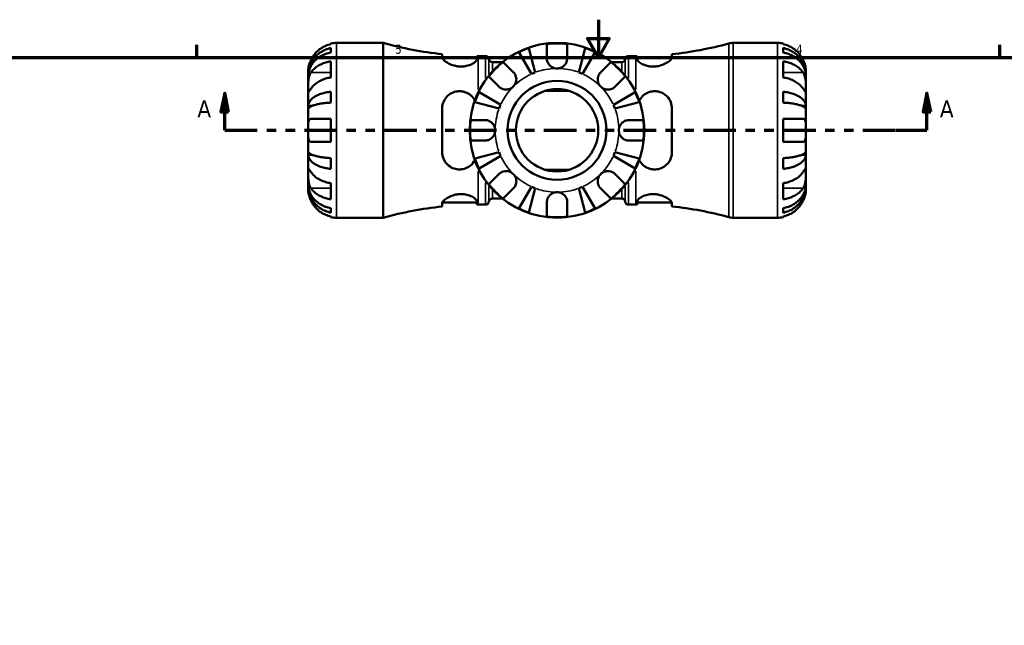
# Model space of a CAD drawing. Header units: inches. Extents: x 0.1 to 36.2, y -4.8 to 24.8.
# Tile 7 of 12: x 10.9 to 21.3, y 15 to 21.4. Entities that reach past the tile are written whole.
import ezdxf

# ---------------------------------------------------------------- set-up
doc = ezdxf.new("R2010")
doc.units = ezdxf.units.IN
doc.header["$MEASUREMENT"] = 0
doc.linetypes.add('DOUBLE_DASH_CHAIN', pattern=[1.2403, 0.6614, -0.0827, 0.1654, -0.0827, 0.1654, -0.0827])
for name, color, linetype, lineweight in [('Border (ANSI)', 7, 'Continuous', 70), ('Section Line (ANSI)', 7, 'DOUBLE_DASH_CHAIN', 70), ('Visible (ANSI)', 7, 'Continuous', 50), ('Visible Narrow (ANSI)', 7, 'Continuous', 35)]:
    doc.layers.add(name, color=color, linetype=linetype, lineweight=lineweight)
doc.styles.add('Label Text (ANSI)', font='tahoma.ttf')
doc.styles.add('Note Text (ANSI)', font='tahoma.ttf')

# ---------------------------------------------------------------- blocks, each defined once
blk = doc.blocks.new('Borders Default Border')
at = {"layer": 'Border (ANSI)'}
for p, q in [((12.75, 21), (12.75, 21.134)), ((21.25, 21), (21.25, 21.134))]:
    blk.add_line(p, q, dxfattribs=at)
at = {"layer": 'Border (ANSI)', "flags": 128}
for points in [[(17, 21.4), (17, 21), (16.885, 21.2), (17.115, 21.2), (17, 21)], [(0.5, 1), (0.5, 21), (33.5, 21), (33.5, 1), (0.5, 1)]]:
    blk.add_lwpolyline(points, dxfattribs=at)
at = {"layer": 'Border (ANSI)', "color": 5, "true_color": 0x0000ff, "char_height": 0.0945, "attachment_point": 7, "style": 'Note Text (ANSI)'}
for s, insert in [('5', (14.847, 21.038)), ('4', (19.092, 21.04))]:
    blk.add_mtext(s, dxfattribs=dict(at, insert=insert))
blk = doc.blocks.new('2dTransSection0')
at = {"layer": 'Section Line (ANSI)', "linetype": 'Continuous'}
for p, q in [((13.044, 20.624), (13.004, 20.427)), ((13.044, 20.427), (13.044, 20.624)), ((13.083, 20.427), (13.044, 20.624)), ((20.478, 20.624), (20.439, 20.427)), ((20.478, 20.427), (20.478, 20.624)), ((20.518, 20.427), (20.478, 20.624)), ((13.004, 20.427), (13.083, 20.427)), ((13.044, 20.23), (13.044, 20.427)), ((20.439, 20.427), (20.518, 20.427)), ((20.478, 20.23), (20.478, 20.427)), ((13.044, 20.23), (13.371, 20.23)), ((20.151, 20.23), (20.478, 20.23))]:
    blk.add_line(p, q, dxfattribs=at)
at = {"layer": 'Section Line (ANSI)', "linetype": 'DOUBLE_DASH_CHAIN', "ltscale": 0.520947}
blk.add_line((13.044, 20.23), (20.478, 20.23), dxfattribs=at)
at = {"layer": 'Section Line (ANSI)', "linetype": 'Continuous', "flags": 128}
for points in [[(13.083, 20.427), (13.044, 20.624), (13.004, 20.427), (13.083, 20.427)], [(20.518, 20.427), (20.478, 20.624), (20.439, 20.427), (20.518, 20.427)]]:
    blk.add_lwpolyline(points, dxfattribs=at)
at = {"layer": 'Section Line (ANSI)'}
for points in [[(13.083, 20.427), (13.044, 20.624), (13.004, 20.427), (13.083, 20.427)], [(20.518, 20.427), (20.478, 20.624), (20.439, 20.427), (20.518, 20.427)]]:
    blk.add_solid(points, dxfattribs=at)
at = {"layer": 'Section Line (ANSI)', "char_height": 0.18, "attachment_point": 7, "style": 'Label Text (ANSI)'}
for insert in [(12.754, 20.368), (20.615, 20.368)]:
    blk.add_mtext('A', dxfattribs=dict(at, insert=insert))

msp = doc.modelspace()

# ---------------------------------------------------------------- linework, layer by layer
at = {"layer": 'Visible (ANSI)'}
for p, q in [((14.168, 21.141), (14.168, 21.149)), ((14.168, 21.053), (14.168, 21.101)), ((14.228, 21.155), (14.721, 21.155)), ((14.721, 19.305), (14.721, 21.155)), ((16.264, 21.1), (16.331, 20.842)), ((16.454, 20.993), (16.454, 21.143)), ((16.67, 21.143), (16.67, 20.993)), ((16.793, 20.842), (16.86, 21.1)), ((18.428, 21.155), (18.896, 21.155)), ((18.956, 21.149), (18.956, 21.141)), ((18.956, 21.101), (18.956, 21.053)), ((14.168, 20.789), (14.168, 20.959)), ((15.346, 21.036), (15.346, 21.002)), ((15.347, 20.995), (15.712, 20.995)), ((15.712, 20.982), (15.712, 21.016)), ((15.727, 21.016), (15.803, 21.016)), ((16.292, 20.826), (16.157, 21.056)), ((16.967, 21.056), (16.832, 20.826)), ((17.32, 21.016), (17.397, 21.016)), ((17.412, 21.016), (17.412, 20.982)), ((17.412, 20.995), (17.777, 20.995)), ((17.778, 21.002), (17.778, 21.036)), ((18.956, 20.959), (18.956, 20.789)), ((13.927, 20.814), (13.927, 20.854)), ((15.877, 20.951), (15.983, 20.951)), ((15.993, 20.952), (16.099, 20.846)), ((17.025, 20.846), (17.131, 20.952)), ((17.141, 20.951), (17.247, 20.951)), ((19.197, 20.814), (19.197, 20.854)), ((13.927, 20.814), (13.928, 20.814)), ((13.927, 20.798), (13.927, 20.814)), ((13.927, 20.671), (13.927, 20.798)), ((15.946, 20.693), (15.84, 20.799)), ((17.284, 20.799), (17.178, 20.693)), ((19.197, 20.814), (19.196, 20.814)), ((19.197, 20.798), (19.197, 20.814)), ((19.197, 20.671), (19.197, 20.798)), ((13.927, 20.488), (13.927, 20.671)), ((16.684, 20.649), (16.44, 20.649)), ((19.197, 20.488), (19.197, 20.671)), ((14.168, 20.523), (14.168, 20.638)), ((15.736, 20.635), (15.966, 20.5)), ((17.158, 20.5), (17.388, 20.635)), ((18.956, 20.638), (18.956, 20.523)), ((13.927, 20.488), (13.969, 20.488)), ((13.927, 20.449), (13.927, 20.488)), ((13.927, 20.23), (13.927, 20.449)), ((15.346, 20.46), (15.346, 19.999)), ((15.95, 20.461), (15.692, 20.528)), ((17.432, 20.528), (17.174, 20.461)), ((17.778, 19.999), (17.778, 20.46)), ((19.197, 20.488), (19.155, 20.488)), ((19.197, 20.449), (19.197, 20.488)), ((19.197, 20.23), (19.197, 20.449)), ((13.957, 20.35), (14.168, 20.35)), ((14.168, 20.109), (14.168, 20.35)), ((15.649, 20.338), (15.799, 20.338)), ((17.325, 20.338), (17.475, 20.338)), ((18.956, 20.35), (18.956, 20.109)), ((18.956, 20.35), (19.167, 20.35)), ((13.927, 20.011), (13.927, 20.23)), ((19.197, 20.011), (19.197, 20.23)), ((15.799, 20.122), (15.649, 20.122)), ((17.475, 20.122), (17.325, 20.122)), ((14.168, 20.109), (13.957, 20.109)), ((19.167, 20.109), (18.956, 20.109)), ((13.927, 19.972), (13.927, 20.011)), ((13.927, 19.789), (13.927, 19.972)), ((13.927, 19.972), (13.969, 19.972)), ((14.168, 19.822), (14.168, 19.936)), ((15.692, 19.932), (15.95, 19.999)), ((15.966, 19.96), (15.736, 19.825)), ((17.388, 19.825), (17.158, 19.96)), ((17.174, 19.999), (17.432, 19.932)), ((18.956, 19.936), (18.956, 19.822)), ((19.197, 19.972), (19.155, 19.972)), ((19.197, 19.972), (19.197, 20.011)), ((19.197, 19.789), (19.197, 19.972)), ((16.44, 19.811), (16.684, 19.811)), ((13.927, 19.662), (13.927, 19.789)), ((15.84, 19.661), (15.946, 19.767)), ((17.178, 19.767), (17.284, 19.661)), ((19.197, 19.662), (19.197, 19.789)), ((13.927, 19.646), (13.927, 19.662)), ((13.927, 19.646), (13.928, 19.646)), ((13.927, 19.606), (13.927, 19.646)), ((14.168, 19.501), (14.168, 19.671)), ((16.099, 19.614), (15.993, 19.508)), ((16.157, 19.404), (16.292, 19.634)), ((16.331, 19.617), (16.264, 19.36)), ((16.86, 19.36), (16.793, 19.617)), ((16.832, 19.634), (16.967, 19.404)), ((17.131, 19.508), (17.025, 19.614)), ((18.956, 19.671), (18.956, 19.501)), ((19.197, 19.646), (19.196, 19.646)), ((19.197, 19.646), (19.197, 19.662)), ((19.197, 19.606), (19.197, 19.646)), ((15.877, 19.508), (15.983, 19.508)), ((17.141, 19.508), (17.247, 19.508)), ((14.168, 19.359), (14.168, 19.407)), ((15.346, 19.458), (15.346, 19.424)), ((15.347, 19.465), (15.712, 19.465)), ((15.712, 19.444), (15.712, 19.478)), ((15.727, 19.444), (15.803, 19.444)), ((16.454, 19.317), (16.454, 19.467)), ((16.67, 19.467), (16.67, 19.317)), ((17.32, 19.444), (17.397, 19.444)), ((17.412, 19.478), (17.412, 19.444)), ((17.412, 19.465), (17.777, 19.465)), ((17.778, 19.424), (17.778, 19.458)), ((18.956, 19.407), (18.956, 19.359)), ((14.168, 19.311), (14.168, 19.319)), ((14.228, 19.305), (14.721, 19.305)), ((18.428, 19.305), (18.896, 19.305)), ((18.956, 19.319), (18.956, 19.311))]:
    msp.add_line(p, q, dxfattribs=at)
for radius in [0.925, 0.524, 0.436]:
    msp.add_circle((16.562, 20.23), radius, dxfattribs=at)
for centre, radius, start, end in [((14.228, 20.854), 0.301, 90, 101.537), ((15.727, 24.735), 3.719, 254.299, 264.1126), ((16.562, 20.23), 0.92, 108.8849, 116.1151), ((16.562, 20.23), 0.92, 83.2431, 96.7569), ((16.562, 20.23), 0.92, 63.8849, 71.1151), ((17.397, 24.735), 3.719, 275.8874, 285.3222), ((18.428, 20.97), 0.185, 90, 105.3222), ((18.896, 20.854), 0.301, 78.463, 90), ((15.727, 24.735), 3.719, 269.7706, 270), ((15.803, 20.979), 0.037, 7.1808, 90), ((15.877, 20.988), 0.037, 187.1808, 270), ((17.247, 20.988), 0.037, 270, 352.8192), ((17.32, 20.979), 0.037, 90, 172.8192), ((17.397, 24.735), 3.719, 270, 270.2294), ((16.562, 20.23), 0.92, 128.2431, 141.7569), ((16.562, 20.23), 0.92, 38.2431, 51.7569), ((16.562, 20.23), 0.655, 110.6662, 114.3338), ((16.562, 20.23), 0.655, 65.6662, 69.3338), ((16.562, 20.23), 0.92, 153.8849, 161.1151), ((16.562, 20.23), 0.92, 18.8849, 26.1151), ((16.562, 20.23), 0.655, 155.6662, 159.3338), ((16.562, 20.23), 0.655, 20.6662, 24.3338), ((16.562, 20.23), 0.92, 173.2431, 186.7569), ((16.562, 20.23), 0.92, 353.2431, 6.7569), ((16.562, 20.23), 0.92, 198.8849, 206.1151), ((16.562, 20.23), 0.655, 200.6662, 204.3338), ((16.562, 20.23), 0.655, 335.6662, 339.3338), ((16.562, 20.23), 0.92, 333.8849, 341.1151), ((16.562, 20.23), 0.92, 218.2431, 231.7569), ((16.562, 20.23), 0.655, 245.6662, 249.3338), ((16.562, 20.23), 0.655, 290.6662, 294.3338), ((16.562, 20.23), 0.92, 308.2431, 321.7569), ((15.877, 19.471), 0.037, 90, 172.8192), ((17.247, 19.471), 0.037, 7.1808, 90), ((15.727, 15.725), 3.719, 95.8874, 105.701), ((15.727, 15.725), 3.719, 90, 90.2294), ((15.803, 19.481), 0.037, 270, 352.8192), ((16.562, 20.23), 0.92, 243.8849, 251.1151), ((16.562, 20.23), 0.92, 288.8849, 296.1151), ((17.32, 19.481), 0.037, 187.1808, 270), ((17.397, 15.725), 3.719, 89.7706, 90), ((17.397, 15.725), 3.719, 74.6778, 84.1126), ((14.228, 19.606), 0.301, 258.463, 270), ((16.562, 20.23), 0.92, 263.2431, 276.7569), ((18.428, 19.49), 0.185, 254.6778, 270), ((18.896, 19.606), 0.301, 270, 281.537)]:
    msp.add_arc(centre, radius, start, end, dxfattribs=at)
for points, knots in [([(13.927, 20.814), (13.927, 20.832), (13.929, 20.852), (13.937, 20.891), (13.943, 20.91), (13.957, 20.943), (13.967, 20.96), (13.989, 20.993), (14.002, 21.008), (14.028, 21.034), (14.044, 21.047), (14.078, 21.068), (14.096, 21.078), (14.13, 21.091), (14.148, 21.097), (14.168, 21.101)], [3.4105526, 3.4105526, 3.4105526, 3.4105526, 3.5529946, 3.5529946, 3.6954366, 3.6954366, 3.837344, 3.837344, 3.9792514, 3.9792514, 4.1208328, 4.1208328, 4.2624142, 4.2624142, 4.4001446, 4.4001446, 4.4001446, 4.4001446]), ([(14.168, 21.141), (14.149, 21.137), (14.13, 21.131), (14.096, 21.117), (14.078, 21.107), (14.044, 21.085), (14.029, 21.072), (14.002, 21.045), (13.989, 21.029), (13.97, 21), (13.963, 20.987), (13.957, 20.974)], [0.1450696, 0.1450696, 0.1450696, 0.1450696, 0.2820822, 0.2820822, 0.4237407, 0.4237407, 0.5653993, 0.5653993, 0.7081533, 0.7081533, 0.8117628, 0.8117628, 0.8117628, 0.8117628]), ([(19.167, 20.974), (19.161, 20.987), (19.154, 21), (19.135, 21.029), (19.121, 21.045), (19.095, 21.072), (19.08, 21.085), (19.046, 21.107), (19.028, 21.117), (18.994, 21.131), (18.975, 21.137), (18.956, 21.141)], [3.7718763, 3.7718763, 3.7718763, 3.7718763, 3.8754858, 3.8754858, 4.0182398, 4.0182398, 4.1598984, 4.1598984, 4.3015569, 4.3015569, 4.4385695, 4.4385695, 4.4385695, 4.4385695]), ([(18.956, 21.101), (18.975, 21.097), (18.994, 21.091), (19.028, 21.078), (19.046, 21.068), (19.08, 21.047), (19.095, 21.034), (19.122, 21.008), (19.135, 20.993), (19.157, 20.96), (19.167, 20.943), (19.181, 20.91), (19.187, 20.891), (19.195, 20.852), (19.197, 20.832), (19.197, 20.814)], [0.1450627, 0.1450627, 0.1450627, 0.1450627, 0.2827931, 0.2827931, 0.4243745, 0.4243745, 0.5659559, 0.5659559, 0.7078633, 0.7078633, 0.8497707, 0.8497707, 0.9922127, 0.9922127, 1.1346547, 1.1346547, 1.1346547, 1.1346547]), ([(14.168, 21.053), (14.148, 21.05), (14.13, 21.045), (14.096, 21.032), (14.078, 21.024), (14.044, 21.005), (14.028, 20.994), (14.002, 20.971), (13.989, 20.957), (13.967, 20.928), (13.957, 20.913), (13.943, 20.883), (13.937, 20.866), (13.929, 20.832), (13.927, 20.814), (13.927, 20.798)], [0.1450627, 0.1450627, 0.1450627, 0.1450627, 0.2827931, 0.2827931, 0.4243745, 0.4243745, 0.5659559, 0.5659559, 0.7078633, 0.7078633, 0.8497707, 0.8497707, 0.9922127, 0.9922127, 1.1346547, 1.1346547, 1.1346547, 1.1346547]), ([(13.957, 20.974), (13.954, 20.969), (13.952, 20.964), (13.947, 20.952), (13.944, 20.945), (13.939, 20.93), (13.937, 20.923), (13.932, 20.905), (13.931, 20.896), (13.928, 20.877), (13.927, 20.869), (13.927, 20.857), (13.927, 20.854), (13.927, 20.854)], [-0.4934501, -0.4934501, -0.4934501, -0.4934501, -0.4521019, -0.4521019, -0.3912912, -0.3912912, -0.3271404, -0.3271404, -0.2360274, -0.2360274, -0.1212991, -0.1212991, 0, 0, 0, 0]), ([(13.957, 20.841), (13.963, 20.85), (13.97, 20.86), (13.989, 20.88), (14.002, 20.892), (14.029, 20.91), (14.044, 20.92), (14.078, 20.936), (14.096, 20.942), (14.13, 20.952), (14.149, 20.956), (14.168, 20.959)], [3.7718763, 3.7718763, 3.7718763, 3.7718763, 3.8754858, 3.8754858, 4.0182398, 4.0182398, 4.1598984, 4.1598984, 4.3015569, 4.3015569, 4.4385695, 4.4385695, 4.4385695, 4.4385695]), ([(15.712, 20.982), (15.712, 20.98), (15.712, 20.977), (15.708, 20.968), (15.702, 20.959), (15.681, 20.941), (15.664, 20.931), (15.628, 20.917), (15.61, 20.911), (15.573, 20.905), (15.556, 20.904), (15.521, 20.905), (15.504, 20.907), (15.466, 20.915), (15.446, 20.922), (15.407, 20.94), (15.388, 20.951), (15.362, 20.973), (15.352, 20.983), (15.347, 20.996), (15.346, 20.999), (15.346, 21.002)], [-1.636739, -1.636739, -1.636739, -1.636739, -1.581285, -1.581285, -1.403823, -1.403823, -1.196099, -1.196099, -1.029644, -1.029644, -0.896961, -0.896961, -0.763085, -0.763085, -0.59209, -0.59209, -0.378442, -0.378442, -0.178804, -0.178804, -0.094753, -0.094753, -0.094753, -0.094753]), ([(16.562, 20.884), (16.553, 20.884), (16.545, 20.885), (16.527, 20.89), (16.519, 20.893), (16.499, 20.904), (16.488, 20.913), (16.472, 20.931), (16.467, 20.94), (16.459, 20.958), (16.456, 20.967), (16.454, 20.982), (16.454, 20.987), (16.454, 20.993)], [0, 0, 0, 0, 0.06597, 0.06597, 0.1359358, 0.1359358, 0.2409878, 0.2409878, 0.3202403, 0.3202403, 0.3982759, 0.3982759, 0.4425376, 0.4425376, 0.4425376, 0.4425376]), ([(16.67, 20.993), (16.67, 20.985), (16.669, 20.977), (16.665, 20.959), (16.662, 20.95), (16.652, 20.932), (16.646, 20.923), (16.628, 20.906), (16.617, 20.898), (16.59, 20.887), (16.576, 20.884), (16.562, 20.884)], [-0.4427567, -0.4427567, -0.4427567, -0.4427567, -0.3756506, -0.3756506, -0.2995234, -0.2995234, -0.2159093, -0.2159093, -0.1090873, -0.1090873, 0, 0, 0, 0]), ([(17.778, 21.002), (17.778, 20.999), (17.778, 20.996), (17.773, 20.985), (17.765, 20.976), (17.743, 20.956), (17.727, 20.945), (17.69, 20.927), (17.67, 20.919), (17.631, 20.909), (17.613, 20.906), (17.578, 20.904), (17.562, 20.904), (17.526, 20.909), (17.508, 20.913), (17.471, 20.926), (17.454, 20.935), (17.428, 20.953), (17.418, 20.963), (17.413, 20.975), (17.412, 20.979), (17.412, 20.982)], [-1.647083, -1.647083, -1.647083, -1.647083, -1.57399, -1.57399, -1.390439, -1.390439, -1.190465, -1.190465, -1.007859, -1.007859, -0.870138, -0.870138, -0.740397, -0.740397, -0.584174, -0.584174, -0.389083, -0.389083, -0.185443, -0.185443, -0.104162, -0.104162, -0.104162, -0.104162]), ([(19.197, 20.798), (19.197, 20.814), (19.195, 20.832), (19.187, 20.866), (19.181, 20.883), (19.167, 20.913), (19.157, 20.928), (19.135, 20.957), (19.122, 20.971), (19.095, 20.994), (19.08, 21.005), (19.046, 21.024), (19.028, 21.032), (18.994, 21.045), (18.975, 21.05), (18.956, 21.053)], [3.4105526, 3.4105526, 3.4105526, 3.4105526, 3.5529946, 3.5529946, 3.6954366, 3.6954366, 3.837344, 3.837344, 3.9792514, 3.9792514, 4.1208328, 4.1208328, 4.2624142, 4.2624142, 4.4001446, 4.4001446, 4.4001446, 4.4001446]), ([(18.956, 20.959), (18.975, 20.956), (18.994, 20.952), (19.028, 20.942), (19.046, 20.936), (19.08, 20.92), (19.095, 20.91), (19.121, 20.892), (19.135, 20.88), (19.154, 20.86), (19.161, 20.85), (19.167, 20.841)], [0.1450696, 0.1450696, 0.1450696, 0.1450696, 0.2820822, 0.2820822, 0.4237407, 0.4237407, 0.5653993, 0.5653993, 0.7081533, 0.7081533, 0.8117628, 0.8117628, 0.8117628, 0.8117628]), ([(19.197, 20.854), (19.197, 20.854), (19.197, 20.855), (19.197, 20.859), (19.197, 20.862), (19.196, 20.873), (19.195, 20.882), (19.192, 20.902), (19.19, 20.911), (19.186, 20.928), (19.183, 20.935), (19.178, 20.95), (19.175, 20.957), (19.17, 20.968), (19.169, 20.971), (19.167, 20.974)], [-2.1133292, -2.1133292, -2.1133292, -2.1133292, -2.0466916, -2.0466916, -1.9751602, -1.9751602, -1.8558215, -1.8558215, -1.7716513, -1.7716513, -1.7101269, -1.7101269, -1.6476957, -1.6476957, -1.6212134, -1.6212134, -1.6212134, -1.6212134]), ([(13.927, 20.671), (13.927, 20.677), (13.927, 20.684), (13.927, 20.699), (13.927, 20.707), (13.928, 20.728), (13.928, 20.74), (13.931, 20.765), (13.932, 20.778), (13.937, 20.797), (13.939, 20.805), (13.944, 20.819), (13.947, 20.826), (13.952, 20.835), (13.954, 20.838), (13.957, 20.841)], [0, 0, 0, 0, 0.0649002, 0.0649002, 0.1342346, 0.1342346, 0.2334593, 0.2334593, 0.3268314, 0.3268314, 0.3920812, 0.3920812, 0.4555741, 0.4555741, 0.4925727, 0.4925727, 0.4925727, 0.4925727]), ([(14.168, 20.789), (14.149, 20.786), (14.13, 20.782), (14.096, 20.772), (14.078, 20.765), (14.044, 20.749), (14.029, 20.74), (14.002, 20.721), (13.989, 20.71), (13.97, 20.689), (13.963, 20.68), (13.957, 20.671)], [0.1450696, 0.1450696, 0.1450696, 0.1450696, 0.2820822, 0.2820822, 0.4237407, 0.4237407, 0.5653993, 0.5653993, 0.7081533, 0.7081533, 0.8117628, 0.8117628, 0.8117628, 0.8117628]), ([(16.099, 20.846), (16.102, 20.843), (16.104, 20.841), (16.111, 20.833), (16.114, 20.827), (16.121, 20.814), (16.124, 20.807), (16.129, 20.789), (16.131, 20.779), (16.131, 20.754), (16.128, 20.741), (16.117, 20.715), (16.109, 20.703), (16.099, 20.693)], [-0.4426933, -0.4426933, -0.4426933, -0.4426933, -0.4134358, -0.4134358, -0.356428, -0.356428, -0.2966362, -0.2966362, -0.2128548, -0.2128548, -0.1090118, -0.1090118, 0, 0, 0, 0]), ([(17.025, 20.693), (17.019, 20.698), (17.014, 20.705), (17.005, 20.718), (17.002, 20.726), (16.995, 20.745), (16.993, 20.757), (16.993, 20.78), (16.995, 20.791), (17, 20.808), (17.003, 20.815), (17.01, 20.828), (17.014, 20.834), (17.02, 20.841), (17.023, 20.844), (17.025, 20.846)], [0, 0, 0, 0, 0.0605809, 0.0605809, 0.1253161, 0.1253161, 0.2148329, 0.2148329, 0.2996129, 0.2996129, 0.3587788, 0.3587788, 0.416121, 0.416121, 0.4421601, 0.4421601, 0.4421601, 0.4421601]), ([(19.167, 20.671), (19.161, 20.68), (19.154, 20.689), (19.135, 20.71), (19.121, 20.721), (19.095, 20.74), (19.08, 20.749), (19.046, 20.765), (19.028, 20.772), (18.994, 20.782), (18.975, 20.786), (18.956, 20.789)], [3.7718763, 3.7718763, 3.7718763, 3.7718763, 3.8754858, 3.8754858, 4.0182398, 4.0182398, 4.1598984, 4.1598984, 4.3015569, 4.3015569, 4.4385695, 4.4385695, 4.4385695, 4.4385695]), ([(19.167, 20.841), (19.17, 20.838), (19.172, 20.835), (19.177, 20.825), (19.18, 20.819), (19.185, 20.804), (19.187, 20.797), (19.191, 20.778), (19.193, 20.766), (19.196, 20.739), (19.196, 20.724), (19.197, 20.696), (19.197, 20.682), (19.197, 20.671)], [-0.4928721, -0.4928721, -0.4928721, -0.4928721, -0.4551367, -0.4551367, -0.3918022, -0.3918022, -0.3264501, -0.3264501, -0.2361808, -0.2361808, -0.121278, -0.121278, 0, 0, 0, 0]), ([(13.957, 20.671), (13.954, 20.668), (13.952, 20.665), (13.947, 20.657), (13.944, 20.653), (13.939, 20.646), (13.937, 20.643), (13.932, 20.637), (13.931, 20.636), (13.928, 20.636), (13.927, 20.639), (13.927, 20.651), (13.927, 20.66), (13.927, 20.671)], [-0.4928721, -0.4928721, -0.4928721, -0.4928721, -0.4551367, -0.4551367, -0.3918022, -0.3918022, -0.3264501, -0.3264501, -0.2361808, -0.2361808, -0.121278, -0.121278, 0, 0, 0, 0]), ([(15.346, 20.46), (15.346, 20.469), (15.346, 20.478), (15.351, 20.51), (15.359, 20.532), (15.382, 20.572), (15.398, 20.591), (15.435, 20.619), (15.455, 20.63), (15.494, 20.641), (15.512, 20.644), (15.547, 20.643), (15.563, 20.641), (15.599, 20.631), (15.618, 20.622), (15.654, 20.597), (15.671, 20.579), (15.687, 20.554), (15.689, 20.549), (15.692, 20.544)], [-1.650504, -1.650504, -1.650504, -1.650504, -1.578252, -1.578252, -1.390969, -1.390969, -1.191276, -1.191276, -1.009245, -1.009245, -0.871368, -0.871368, -0.740909, -0.740909, -0.583385, -0.583385, -0.388393, -0.388393, -0.342283, -0.342283, -0.342283, -0.342283]), ([(16.099, 20.693), (16.094, 20.687), (16.087, 20.682), (16.073, 20.673), (16.066, 20.67), (16.047, 20.663), (16.035, 20.661), (16.012, 20.661), (16.001, 20.663), (15.984, 20.668), (15.977, 20.671), (15.964, 20.678), (15.958, 20.682), (15.951, 20.688), (15.948, 20.691), (15.946, 20.693)], [0, 0, 0, 0, 0.0605809, 0.0605809, 0.1253161, 0.1253161, 0.2148329, 0.2148329, 0.2996129, 0.2996129, 0.3587788, 0.3587788, 0.416121, 0.416121, 0.4421601, 0.4421601, 0.4421601, 0.4421601]), ([(17.178, 20.693), (17.175, 20.69), (17.173, 20.688), (17.165, 20.681), (17.159, 20.677), (17.146, 20.67), (17.139, 20.668), (17.121, 20.662), (17.111, 20.661), (17.086, 20.661), (17.073, 20.664), (17.047, 20.675), (17.035, 20.683), (17.025, 20.693)], [-0.4426933, -0.4426933, -0.4426933, -0.4426933, -0.4134358, -0.4134358, -0.356428, -0.356428, -0.2966362, -0.2966362, -0.2128548, -0.2128548, -0.1090118, -0.1090118, 0, 0, 0, 0]), ([(17.432, 20.544), (17.433, 20.546), (17.434, 20.548), (17.446, 20.57), (17.461, 20.588), (17.495, 20.615), (17.514, 20.626), (17.55, 20.639), (17.567, 20.642), (17.602, 20.644), (17.619, 20.643), (17.657, 20.634), (17.677, 20.626), (17.716, 20.6), (17.735, 20.582), (17.762, 20.54), (17.771, 20.517), (17.777, 20.482), (17.778, 20.471), (17.778, 20.46)], [-1.398813, -1.398813, -1.398813, -1.398813, -1.37957, -1.37957, -1.194247, -1.194247, -1.02752, -1.02752, -0.895173, -0.895173, -0.762136, -0.762136, -0.592512, -0.592512, -0.379303, -0.379303, -0.179073, -0.179073, -0.091234, -0.091234, -0.091234, -0.091234]), ([(19.197, 20.671), (19.197, 20.665), (19.197, 20.66), (19.197, 20.65), (19.197, 20.646), (19.196, 20.639), (19.196, 20.636), (19.193, 20.636), (19.191, 20.637), (19.187, 20.643), (19.185, 20.646), (19.179, 20.653), (19.177, 20.657), (19.171, 20.665), (19.169, 20.668), (19.167, 20.671)], [0, 0, 0, 0, 0.0649002, 0.0649002, 0.1342346, 0.1342346, 0.2334593, 0.2334593, 0.3268314, 0.3268314, 0.3920812, 0.3920812, 0.4555741, 0.4555741, 0.4925727, 0.4925727, 0.4925727, 0.4925727]), ([(13.927, 20.488), (13.927, 20.497), (13.929, 20.508), (13.937, 20.528), (13.943, 20.538), (13.957, 20.555), (13.967, 20.565), (13.989, 20.582), (14.002, 20.59), (14.028, 20.603), (14.044, 20.61), (14.078, 20.621), (14.096, 20.626), (14.13, 20.633), (14.148, 20.636), (14.168, 20.638)], [3.4105526, 3.4105526, 3.4105526, 3.4105526, 3.5529946, 3.5529946, 3.6954366, 3.6954366, 3.837344, 3.837344, 3.9792514, 3.9792514, 4.1208328, 4.1208328, 4.2624142, 4.2624142, 4.4001446, 4.4001446, 4.4001446, 4.4001446]), ([(18.956, 20.638), (18.975, 20.636), (18.994, 20.633), (19.028, 20.626), (19.046, 20.621), (19.08, 20.61), (19.095, 20.603), (19.122, 20.59), (19.135, 20.582), (19.157, 20.565), (19.167, 20.555), (19.181, 20.538), (19.187, 20.528), (19.195, 20.508), (19.197, 20.497), (19.197, 20.488)], [0.1450627, 0.1450627, 0.1450627, 0.1450627, 0.2827931, 0.2827931, 0.4243745, 0.4243745, 0.5659559, 0.5659559, 0.7078633, 0.7078633, 0.8497707, 0.8497707, 0.9922127, 0.9922127, 1.1346547, 1.1346547, 1.1346547, 1.1346547]), ([(14.168, 20.523), (14.148, 20.522), (14.13, 20.521), (14.096, 20.517), (14.078, 20.515), (14.044, 20.509), (14.028, 20.506), (14.002, 20.499), (13.989, 20.496), (13.967, 20.487), (13.957, 20.483), (13.943, 20.474), (13.937, 20.469), (13.929, 20.459), (13.927, 20.454), (13.927, 20.449)], [0.1450627, 0.1450627, 0.1450627, 0.1450627, 0.2827931, 0.2827931, 0.4243745, 0.4243745, 0.5659559, 0.5659559, 0.7078633, 0.7078633, 0.8497707, 0.8497707, 0.9922127, 0.9922127, 1.1346547, 1.1346547, 1.1346547, 1.1346547]), ([(19.197, 20.449), (19.197, 20.454), (19.195, 20.459), (19.187, 20.469), (19.181, 20.474), (19.167, 20.483), (19.157, 20.487), (19.135, 20.496), (19.122, 20.499), (19.095, 20.506), (19.08, 20.509), (19.046, 20.515), (19.028, 20.517), (18.994, 20.521), (18.975, 20.522), (18.956, 20.523)], [3.4105526, 3.4105526, 3.4105526, 3.4105526, 3.5529946, 3.5529946, 3.6954366, 3.6954366, 3.837344, 3.837344, 3.9792514, 3.9792514, 4.1208328, 4.1208328, 4.2624142, 4.2624142, 4.4001446, 4.4001446, 4.4001446, 4.4001446]), ([(13.927, 20.23), (13.927, 20.24), (13.927, 20.249), (13.927, 20.269), (13.927, 20.279), (13.928, 20.302), (13.929, 20.314), (13.933, 20.33), (13.935, 20.335), (13.939, 20.342), (13.941, 20.344), (13.945, 20.348), (13.948, 20.349), (13.952, 20.35), (13.954, 20.35), (13.957, 20.35)], [0, 0, 0, 0, 0.0739706, 0.0739706, 0.1553558, 0.1553558, 0.272926, 0.272926, 0.3523339, 0.3523339, 0.4033426, 0.4033426, 0.4503677, 0.4503677, 0.4901207, 0.4901207, 0.4901207, 0.4901207]), ([(15.799, 20.338), (15.803, 20.338), (15.807, 20.338), (15.818, 20.337), (15.824, 20.335), (15.838, 20.331), (15.844, 20.328), (15.86, 20.32), (15.869, 20.313), (15.886, 20.295), (15.894, 20.284), (15.905, 20.258), (15.907, 20.244), (15.907, 20.23)], [-0.4398235, -0.4398235, -0.4398235, -0.4398235, -0.4063078, -0.4063078, -0.353671, -0.353671, -0.2963084, -0.2963084, -0.2119376, -0.2119376, -0.1088504, -0.1088504, 0, 0, 0, 0]), ([(17.216, 20.23), (17.216, 20.239), (17.218, 20.247), (17.222, 20.265), (17.226, 20.274), (17.237, 20.295), (17.246, 20.306), (17.264, 20.32), (17.272, 20.325), (17.287, 20.332), (17.294, 20.334), (17.307, 20.337), (17.314, 20.338), (17.322, 20.338), (17.323, 20.338), (17.325, 20.338)], [-1.9083114, -1.9083114, -1.9083114, -1.9083114, -1.8410665, -1.8410665, -1.767715, -1.767715, -1.6603296, -1.6603296, -1.5872685, -1.5872685, -1.5326102, -1.5326102, -1.476028, -1.476028, -1.4636078, -1.4636078, -1.4636078, -1.4636078]), ([(19.167, 20.35), (19.168, 20.35), (19.168, 20.35), (19.171, 20.35), (19.174, 20.35), (19.179, 20.348), (19.181, 20.346), (19.185, 20.342), (19.187, 20.339), (19.191, 20.33), (19.193, 20.322), (19.196, 20.302), (19.196, 20.29), (19.197, 20.262), (19.197, 20.246), (19.197, 20.23)], [-0.4957971, -0.4957971, -0.4957971, -0.4957971, -0.4929032, -0.4929032, -0.4382918, -0.4382918, -0.3907092, -0.3907092, -0.333219, -0.333219, -0.2348647, -0.2348647, -0.1213705, -0.1213705, 0, 0, 0, 0]), ([(13.957, 20.109), (13.956, 20.109), (13.956, 20.109), (13.953, 20.11), (13.95, 20.11), (13.945, 20.112), (13.943, 20.114), (13.939, 20.118), (13.937, 20.12), (13.933, 20.13), (13.931, 20.138), (13.928, 20.157), (13.927, 20.17), (13.927, 20.198), (13.927, 20.214), (13.927, 20.23)], [-0.4957971, -0.4957971, -0.4957971, -0.4957971, -0.4929032, -0.4929032, -0.4382918, -0.4382918, -0.3907092, -0.3907092, -0.333219, -0.333219, -0.2348647, -0.2348647, -0.1213705, -0.1213705, 0, 0, 0, 0]), ([(15.907, 20.23), (15.907, 20.221), (15.906, 20.212), (15.902, 20.194), (15.898, 20.185), (15.887, 20.165), (15.878, 20.154), (15.859, 20.14), (15.851, 20.135), (15.837, 20.128), (15.83, 20.126), (15.817, 20.123), (15.81, 20.122), (15.802, 20.122), (15.801, 20.122), (15.799, 20.122)], [-1.9083114, -1.9083114, -1.9083114, -1.9083114, -1.8410665, -1.8410665, -1.767715, -1.767715, -1.6603296, -1.6603296, -1.5872685, -1.5872685, -1.5326102, -1.5326102, -1.476028, -1.476028, -1.4636078, -1.4636078, -1.4636078, -1.4636078]), ([(17.325, 20.122), (17.321, 20.122), (17.317, 20.122), (17.306, 20.123), (17.3, 20.124), (17.286, 20.128), (17.28, 20.131), (17.263, 20.14), (17.255, 20.147), (17.238, 20.164), (17.23, 20.176), (17.219, 20.201), (17.216, 20.216), (17.216, 20.23)], [-0.4398235, -0.4398235, -0.4398235, -0.4398235, -0.4063078, -0.4063078, -0.353671, -0.353671, -0.2963084, -0.2963084, -0.2119376, -0.2119376, -0.1088504, -0.1088504, 0, 0, 0, 0]), ([(19.197, 20.23), (19.197, 20.22), (19.197, 20.211), (19.197, 20.191), (19.197, 20.181), (19.196, 20.158), (19.195, 20.146), (19.191, 20.13), (19.189, 20.124), (19.185, 20.118), (19.183, 20.115), (19.178, 20.112), (19.176, 20.111), (19.172, 20.11), (19.17, 20.109), (19.167, 20.109)], [0, 0, 0, 0, 0.0739706, 0.0739706, 0.1553558, 0.1553558, 0.272926, 0.272926, 0.3523339, 0.3523339, 0.4033426, 0.4033426, 0.4503677, 0.4503677, 0.4901207, 0.4901207, 0.4901207, 0.4901207]), ([(13.927, 20.011), (13.927, 20.006), (13.929, 20.001), (13.937, 19.991), (13.943, 19.986), (13.957, 19.977), (13.967, 19.973), (13.989, 19.964), (14.002, 19.96), (14.028, 19.954), (14.044, 19.95), (14.078, 19.945), (14.096, 19.942), (14.13, 19.939), (14.148, 19.937), (14.168, 19.936)], [3.4105526, 3.4105526, 3.4105526, 3.4105526, 3.5529946, 3.5529946, 3.6954366, 3.6954366, 3.837344, 3.837344, 3.9792514, 3.9792514, 4.1208328, 4.1208328, 4.2624142, 4.2624142, 4.4001446, 4.4001446, 4.4001446, 4.4001446]), ([(14.168, 19.822), (14.148, 19.824), (14.13, 19.827), (14.096, 19.834), (14.078, 19.839), (14.044, 19.85), (14.028, 19.857), (14.002, 19.87), (13.989, 19.878), (13.967, 19.895), (13.957, 19.904), (13.943, 19.922), (13.937, 19.932), (13.929, 19.952), (13.927, 19.962), (13.927, 19.972)], [0.1450627, 0.1450627, 0.1450627, 0.1450627, 0.2827931, 0.2827931, 0.4243745, 0.4243745, 0.5659559, 0.5659559, 0.7078633, 0.7078633, 0.8497707, 0.8497707, 0.9922127, 0.9922127, 1.1346547, 1.1346547, 1.1346547, 1.1346547]), ([(15.692, 19.916), (15.68, 19.893), (15.664, 19.873), (15.628, 19.844), (15.61, 19.834), (15.573, 19.821), (15.556, 19.817), (15.521, 19.816), (15.504, 19.817), (15.466, 19.826), (15.446, 19.835), (15.407, 19.86), (15.388, 19.879), (15.362, 19.921), (15.352, 19.944), (15.347, 19.979), (15.346, 19.989), (15.346, 19.999)], [-1.402267, -1.402267, -1.402267, -1.402267, -1.196099, -1.196099, -1.029644, -1.029644, -0.896961, -0.896961, -0.763085, -0.763085, -0.59209, -0.59209, -0.378442, -0.378442, -0.178804, -0.178804, -0.094753, -0.094753, -0.094753, -0.094753]), ([(17.778, 19.999), (17.778, 19.99), (17.778, 19.981), (17.773, 19.95), (17.765, 19.928), (17.743, 19.888), (17.727, 19.87), (17.69, 19.841), (17.67, 19.831), (17.631, 19.819), (17.613, 19.816), (17.578, 19.816), (17.562, 19.819), (17.526, 19.829), (17.508, 19.837), (17.471, 19.862), (17.454, 19.88), (17.438, 19.905), (17.435, 19.91), (17.432, 19.916)], [-1.647083, -1.647083, -1.647083, -1.647083, -1.57399, -1.57399, -1.390439, -1.390439, -1.190465, -1.190465, -1.007859, -1.007859, -0.870138, -0.870138, -0.740397, -0.740397, -0.584174, -0.584174, -0.389083, -0.389083, -0.33884, -0.33884, -0.33884, -0.33884]), ([(18.956, 19.936), (18.975, 19.937), (18.994, 19.939), (19.028, 19.942), (19.046, 19.945), (19.08, 19.95), (19.095, 19.954), (19.122, 19.96), (19.135, 19.964), (19.157, 19.973), (19.167, 19.977), (19.181, 19.986), (19.187, 19.991), (19.195, 20.001), (19.197, 20.006), (19.197, 20.011)], [0.1450627, 0.1450627, 0.1450627, 0.1450627, 0.2827931, 0.2827931, 0.4243745, 0.4243745, 0.5659559, 0.5659559, 0.7078633, 0.7078633, 0.8497707, 0.8497707, 0.9922127, 0.9922127, 1.1346547, 1.1346547, 1.1346547, 1.1346547]), ([(19.197, 19.972), (19.197, 19.962), (19.195, 19.952), (19.187, 19.932), (19.181, 19.922), (19.167, 19.904), (19.157, 19.895), (19.135, 19.878), (19.122, 19.87), (19.095, 19.857), (19.08, 19.85), (19.046, 19.839), (19.028, 19.834), (18.994, 19.827), (18.975, 19.824), (18.956, 19.822)], [3.4105526, 3.4105526, 3.4105526, 3.4105526, 3.5529946, 3.5529946, 3.6954366, 3.6954366, 3.837344, 3.837344, 3.9792514, 3.9792514, 4.1208328, 4.1208328, 4.2624142, 4.2624142, 4.4001446, 4.4001446, 4.4001446, 4.4001446]), ([(13.927, 19.789), (13.927, 19.795), (13.927, 19.8), (13.927, 19.81), (13.927, 19.814), (13.928, 19.821), (13.928, 19.824), (13.931, 19.824), (13.932, 19.823), (13.937, 19.817), (13.939, 19.814), (13.944, 19.807), (13.947, 19.802), (13.952, 19.795), (13.954, 19.792), (13.957, 19.789)], [0, 0, 0, 0, 0.0649002, 0.0649002, 0.1342346, 0.1342346, 0.2334593, 0.2334593, 0.3268314, 0.3268314, 0.3920812, 0.3920812, 0.4555741, 0.4555741, 0.4925727, 0.4925727, 0.4925727, 0.4925727]), ([(19.167, 19.789), (19.17, 19.792), (19.172, 19.795), (19.177, 19.802), (19.18, 19.807), (19.185, 19.814), (19.187, 19.817), (19.191, 19.823), (19.193, 19.824), (19.196, 19.824), (19.196, 19.821), (19.197, 19.809), (19.197, 19.8), (19.197, 19.789)], [-0.4928721, -0.4928721, -0.4928721, -0.4928721, -0.4551367, -0.4551367, -0.3918022, -0.3918022, -0.3264501, -0.3264501, -0.2361808, -0.2361808, -0.121278, -0.121278, 0, 0, 0, 0]), ([(13.957, 19.618), (13.954, 19.622), (13.952, 19.625), (13.947, 19.634), (13.944, 19.641), (13.939, 19.655), (13.937, 19.663), (13.932, 19.682), (13.931, 19.694), (13.928, 19.721), (13.927, 19.735), (13.927, 19.764), (13.927, 19.777), (13.927, 19.789)], [-0.4928721, -0.4928721, -0.4928721, -0.4928721, -0.4551367, -0.4551367, -0.3918022, -0.3918022, -0.3264501, -0.3264501, -0.2361808, -0.2361808, -0.121278, -0.121278, 0, 0, 0, 0]), ([(13.957, 19.789), (13.963, 19.78), (13.97, 19.77), (13.989, 19.75), (14.002, 19.738), (14.029, 19.72), (14.044, 19.71), (14.078, 19.695), (14.096, 19.688), (14.13, 19.678), (14.149, 19.674), (14.168, 19.671)], [3.7718763, 3.7718763, 3.7718763, 3.7718763, 3.8754858, 3.8754858, 4.0182398, 4.0182398, 4.1598984, 4.1598984, 4.3015569, 4.3015569, 4.4385695, 4.4385695, 4.4385695, 4.4385695]), ([(15.946, 19.767), (15.949, 19.77), (15.951, 19.772), (15.959, 19.779), (15.965, 19.782), (15.978, 19.789), (15.985, 19.792), (16.003, 19.797), (16.013, 19.799), (16.038, 19.799), (16.051, 19.796), (16.077, 19.785), (16.089, 19.777), (16.099, 19.767)], [-0.4426933, -0.4426933, -0.4426933, -0.4426933, -0.4134358, -0.4134358, -0.356428, -0.356428, -0.2966362, -0.2966362, -0.2128548, -0.2128548, -0.1090118, -0.1090118, 0, 0, 0, 0]), ([(16.099, 19.767), (16.105, 19.761), (16.11, 19.755), (16.119, 19.741), (16.122, 19.734), (16.129, 19.715), (16.131, 19.703), (16.131, 19.68), (16.129, 19.669), (16.124, 19.652), (16.121, 19.645), (16.114, 19.632), (16.11, 19.626), (16.103, 19.619), (16.101, 19.616), (16.099, 19.614)], [0, 0, 0, 0, 0.0605809, 0.0605809, 0.1253161, 0.1253161, 0.2148329, 0.2148329, 0.2996129, 0.2996129, 0.3587788, 0.3587788, 0.416121, 0.416121, 0.4421601, 0.4421601, 0.4421601, 0.4421601]), ([(17.025, 19.614), (17.022, 19.617), (17.02, 19.619), (17.013, 19.627), (17.009, 19.633), (17.002, 19.646), (17, 19.653), (16.994, 19.67), (16.993, 19.681), (16.993, 19.706), (16.996, 19.719), (17.007, 19.745), (17.015, 19.757), (17.025, 19.767)], [-0.4426933, -0.4426933, -0.4426933, -0.4426933, -0.4134358, -0.4134358, -0.356428, -0.356428, -0.2966362, -0.2966362, -0.2128548, -0.2128548, -0.1090118, -0.1090118, 0, 0, 0, 0]), ([(17.025, 19.767), (17.03, 19.773), (17.037, 19.778), (17.05, 19.786), (17.058, 19.79), (17.077, 19.797), (17.089, 19.799), (17.112, 19.799), (17.123, 19.797), (17.14, 19.792), (17.147, 19.789), (17.16, 19.782), (17.166, 19.778), (17.173, 19.771), (17.176, 19.769), (17.178, 19.767)], [0, 0, 0, 0, 0.0605809, 0.0605809, 0.1253161, 0.1253161, 0.2148329, 0.2148329, 0.2996129, 0.2996129, 0.3587788, 0.3587788, 0.416121, 0.416121, 0.4421601, 0.4421601, 0.4421601, 0.4421601]), ([(18.956, 19.671), (18.975, 19.674), (18.994, 19.678), (19.028, 19.688), (19.046, 19.695), (19.08, 19.71), (19.095, 19.72), (19.121, 19.738), (19.135, 19.75), (19.154, 19.77), (19.161, 19.78), (19.167, 19.789)], [0.1450696, 0.1450696, 0.1450696, 0.1450696, 0.2820822, 0.2820822, 0.4237407, 0.4237407, 0.5653993, 0.5653993, 0.7081533, 0.7081533, 0.8117628, 0.8117628, 0.8117628, 0.8117628]), ([(19.197, 19.789), (19.197, 19.783), (19.197, 19.776), (19.197, 19.761), (19.197, 19.753), (19.196, 19.732), (19.196, 19.719), (19.193, 19.694), (19.191, 19.682), (19.187, 19.663), (19.185, 19.655), (19.179, 19.641), (19.177, 19.634), (19.171, 19.625), (19.169, 19.621), (19.167, 19.618)], [0, 0, 0, 0, 0.0649002, 0.0649002, 0.1342346, 0.1342346, 0.2334593, 0.2334593, 0.3268314, 0.3268314, 0.3920812, 0.3920812, 0.4555741, 0.4555741, 0.4925727, 0.4925727, 0.4925727, 0.4925727]), ([(13.927, 19.662), (13.927, 19.646), (13.929, 19.628), (13.937, 19.594), (13.943, 19.577), (13.957, 19.547), (13.967, 19.531), (13.989, 19.502), (14.002, 19.489), (14.028, 19.466), (14.044, 19.455), (14.078, 19.435), (14.096, 19.427), (14.13, 19.415), (14.148, 19.41), (14.168, 19.407)], [3.4105526, 3.4105526, 3.4105526, 3.4105526, 3.5529946, 3.5529946, 3.6954366, 3.6954366, 3.837344, 3.837344, 3.9792514, 3.9792514, 4.1208328, 4.1208328, 4.2624142, 4.2624142, 4.4001446, 4.4001446, 4.4001446, 4.4001446]), ([(14.168, 19.359), (14.148, 19.363), (14.13, 19.369), (14.096, 19.382), (14.078, 19.391), (14.044, 19.413), (14.028, 19.426), (14.002, 19.451), (13.989, 19.467), (13.967, 19.499), (13.957, 19.517), (13.943, 19.55), (13.937, 19.569), (13.929, 19.608), (13.927, 19.628), (13.927, 19.646)], [0.1450627, 0.1450627, 0.1450627, 0.1450627, 0.2827931, 0.2827931, 0.4243745, 0.4243745, 0.5659559, 0.5659559, 0.7078633, 0.7078633, 0.8497707, 0.8497707, 0.9922127, 0.9922127, 1.1346547, 1.1346547, 1.1346547, 1.1346547]), ([(13.927, 19.606), (13.927, 19.606), (13.927, 19.605), (13.927, 19.601), (13.927, 19.598), (13.928, 19.587), (13.928, 19.578), (13.932, 19.558), (13.934, 19.549), (13.938, 19.532), (13.941, 19.525), (13.946, 19.51), (13.949, 19.503), (13.954, 19.492), (13.955, 19.489), (13.957, 19.486)], [-2.1133292, -2.1133292, -2.1133292, -2.1133292, -2.0466916, -2.0466916, -1.9751602, -1.9751602, -1.8558215, -1.8558215, -1.7716513, -1.7716513, -1.7101269, -1.7101269, -1.6476957, -1.6476957, -1.6212134, -1.6212134, -1.6212134, -1.6212134]), ([(14.168, 19.501), (14.149, 19.503), (14.13, 19.508), (14.096, 19.517), (14.078, 19.524), (14.044, 19.54), (14.029, 19.549), (14.002, 19.568), (13.989, 19.579), (13.97, 19.6), (13.963, 19.609), (13.957, 19.618)], [0.1450696, 0.1450696, 0.1450696, 0.1450696, 0.2820822, 0.2820822, 0.4237407, 0.4237407, 0.5653993, 0.5653993, 0.7081533, 0.7081533, 0.8117628, 0.8117628, 0.8117628, 0.8117628]), ([(18.956, 19.407), (18.975, 19.41), (18.994, 19.415), (19.028, 19.427), (19.046, 19.435), (19.08, 19.455), (19.095, 19.466), (19.122, 19.489), (19.135, 19.502), (19.157, 19.531), (19.167, 19.547), (19.181, 19.577), (19.187, 19.594), (19.195, 19.628), (19.197, 19.646), (19.197, 19.662)], [0.1450627, 0.1450627, 0.1450627, 0.1450627, 0.2827931, 0.2827931, 0.4243745, 0.4243745, 0.5659559, 0.5659559, 0.7078633, 0.7078633, 0.8497707, 0.8497707, 0.9922127, 0.9922127, 1.1346547, 1.1346547, 1.1346547, 1.1346547]), ([(19.197, 19.646), (19.197, 19.628), (19.195, 19.608), (19.187, 19.569), (19.181, 19.55), (19.167, 19.517), (19.157, 19.499), (19.135, 19.467), (19.122, 19.451), (19.095, 19.426), (19.08, 19.413), (19.046, 19.391), (19.028, 19.382), (18.994, 19.369), (18.975, 19.363), (18.956, 19.359)], [3.4105526, 3.4105526, 3.4105526, 3.4105526, 3.5529946, 3.5529946, 3.6954366, 3.6954366, 3.837344, 3.837344, 3.9792514, 3.9792514, 4.1208328, 4.1208328, 4.2624142, 4.2624142, 4.4001446, 4.4001446, 4.4001446, 4.4001446]), ([(19.167, 19.618), (19.161, 19.609), (19.154, 19.6), (19.135, 19.579), (19.121, 19.568), (19.095, 19.549), (19.08, 19.54), (19.046, 19.524), (19.028, 19.517), (18.994, 19.508), (18.975, 19.503), (18.956, 19.501)], [3.7718763, 3.7718763, 3.7718763, 3.7718763, 3.8754858, 3.8754858, 4.0182398, 4.0182398, 4.1598984, 4.1598984, 4.3015569, 4.3015569, 4.4385695, 4.4385695, 4.4385695, 4.4385695]), ([(19.167, 19.486), (19.17, 19.49), (19.172, 19.495), (19.177, 19.508), (19.18, 19.515), (19.185, 19.53), (19.187, 19.537), (19.191, 19.555), (19.193, 19.564), (19.196, 19.583), (19.196, 19.591), (19.197, 19.603), (19.197, 19.606), (19.197, 19.606)], [-0.4934501, -0.4934501, -0.4934501, -0.4934501, -0.4521019, -0.4521019, -0.3912912, -0.3912912, -0.3271404, -0.3271404, -0.2360274, -0.2360274, -0.1212991, -0.1212991, 0, 0, 0, 0]), ([(15.346, 19.458), (15.346, 19.46), (15.346, 19.463), (15.351, 19.475), (15.359, 19.484), (15.382, 19.504), (15.398, 19.515), (15.435, 19.533), (15.455, 19.541), (15.494, 19.551), (15.512, 19.554), (15.547, 19.556), (15.563, 19.556), (15.599, 19.551), (15.618, 19.546), (15.654, 19.533), (15.671, 19.525), (15.697, 19.506), (15.706, 19.496), (15.711, 19.484), (15.712, 19.481), (15.712, 19.478)], [-1.650504, -1.650504, -1.650504, -1.650504, -1.578252, -1.578252, -1.390969, -1.390969, -1.191276, -1.191276, -1.009245, -1.009245, -0.871368, -0.871368, -0.740909, -0.740909, -0.583385, -0.583385, -0.388393, -0.388393, -0.185207, -0.185207, -0.107611, -0.107611, -0.107611, -0.107611]), ([(16.454, 19.467), (16.454, 19.471), (16.454, 19.475), (16.455, 19.486), (16.456, 19.492), (16.461, 19.506), (16.463, 19.512), (16.472, 19.528), (16.479, 19.537), (16.496, 19.554), (16.508, 19.562), (16.534, 19.573), (16.548, 19.575), (16.562, 19.575)], [-0.4398235, -0.4398235, -0.4398235, -0.4398235, -0.4063078, -0.4063078, -0.353671, -0.353671, -0.2963084, -0.2963084, -0.2119376, -0.2119376, -0.1088504, -0.1088504, 0, 0, 0, 0]), ([(16.562, 19.575), (16.571, 19.575), (16.58, 19.574), (16.597, 19.57), (16.606, 19.566), (16.627, 19.555), (16.638, 19.546), (16.652, 19.527), (16.657, 19.519), (16.664, 19.505), (16.666, 19.498), (16.669, 19.485), (16.67, 19.478), (16.67, 19.47), (16.67, 19.469), (16.67, 19.467)], [-1.9083114, -1.9083114, -1.9083114, -1.9083114, -1.8410665, -1.8410665, -1.767715, -1.767715, -1.6603296, -1.6603296, -1.5872685, -1.5872685, -1.5326102, -1.5326102, -1.476028, -1.476028, -1.4636078, -1.4636078, -1.4636078, -1.4636078]), ([(17.412, 19.478), (17.412, 19.481), (17.412, 19.483), (17.417, 19.494), (17.424, 19.503), (17.446, 19.52), (17.461, 19.529), (17.495, 19.543), (17.514, 19.549), (17.55, 19.555), (17.567, 19.556), (17.602, 19.555), (17.619, 19.553), (17.657, 19.545), (17.677, 19.538), (17.716, 19.521), (17.735, 19.509), (17.762, 19.488), (17.771, 19.477), (17.777, 19.465), (17.778, 19.461), (17.778, 19.458)], [-1.633437, -1.633437, -1.633437, -1.633437, -1.566387, -1.566387, -1.37957, -1.37957, -1.194247, -1.194247, -1.02752, -1.02752, -0.895173, -0.895173, -0.762136, -0.762136, -0.592512, -0.592512, -0.379303, -0.379303, -0.179073, -0.179073, -0.091234, -0.091234, -0.091234, -0.091234]), ([(13.957, 19.486), (13.963, 19.473), (13.97, 19.46), (13.989, 19.43), (14.002, 19.415), (14.029, 19.388), (14.044, 19.375), (14.078, 19.352), (14.096, 19.343), (14.13, 19.329), (14.149, 19.323), (14.168, 19.319)], [3.7718763, 3.7718763, 3.7718763, 3.7718763, 3.8754858, 3.8754858, 4.0182398, 4.0182398, 4.1598984, 4.1598984, 4.3015569, 4.3015569, 4.4385695, 4.4385695, 4.4385695, 4.4385695]), ([(18.956, 19.319), (18.975, 19.323), (18.994, 19.329), (19.028, 19.343), (19.046, 19.352), (19.08, 19.375), (19.095, 19.388), (19.121, 19.415), (19.135, 19.43), (19.154, 19.46), (19.161, 19.473), (19.167, 19.486)], [0.1450696, 0.1450696, 0.1450696, 0.1450696, 0.2820822, 0.2820822, 0.4237407, 0.4237407, 0.5653993, 0.5653993, 0.7081533, 0.7081533, 0.8117628, 0.8117628, 0.8117628, 0.8117628])]:
    msp.add_open_spline(points, degree=3, knots=knots, dxfattribs=at)
at = {"layer": 'Visible Narrow (ANSI)'}
for p, q in [((14.228, 19.316), (14.228, 21.143)), ((18.379, 19.323), (18.379, 21.137)), ((18.428, 21.143), (18.428, 19.316)), ((18.896, 19.316), (18.896, 21.143)), ((15.727, 20.663), (15.727, 21.015)), ((15.803, 20.783), (15.803, 21.015)), ((15.84, 20.825), (15.84, 20.983)), ((17.284, 20.983), (17.284, 20.825)), ((17.32, 21.015), (17.32, 20.783)), ((17.397, 20.663), (17.397, 21.015)), ((15.877, 20.951), (15.877, 20.861)), ((17.247, 20.861), (17.247, 20.951)), ((13.967, 20.841), (14.157, 20.841)), ((19.157, 20.841), (18.967, 20.841)), ((15.727, 19.445), (15.727, 19.797)), ((17.397, 19.445), (17.397, 19.797)), ((13.967, 19.618), (14.157, 19.618)), ((15.803, 19.444), (15.803, 19.677)), ((15.84, 19.476), (15.84, 19.635)), ((15.877, 19.599), (15.877, 19.509)), ((17.247, 19.509), (17.247, 19.599)), ((17.284, 19.635), (17.284, 19.476)), ((17.32, 19.677), (17.32, 19.444)), ((19.157, 19.618), (18.967, 19.618))]:
    msp.add_line(p, q, dxfattribs=at)
for start, end in [(91.0333, 109.6329), (70.3671, 88.9667), (115.3671, 133.9667), (46.0333, 64.6329), (136.0333, 154.6329), (25.3671, 43.9667), (160.3671, 178.9667), (1.0333, 19.6329), (181.0333, 199.6329), (340.3671, 358.9667), (205.3671, 223.9667), (316.0333, 334.6329), (226.0333, 244.6329), (295.3671, 313.9667), (250.3671, 268.9667), (271.0333, 289.6329)]:
    msp.add_arc((16.562, 20.23), 0.655, start, end, dxfattribs=at)

# ---------------------------------------------------------------- block references
msp.add_blockref('Borders Default Border', (0, 0))
at = {"layer": 'Section Line (ANSI)'}
msp.add_blockref('2dTransSection0', (0, 0), dxfattribs=at)

doc.saveas('drawing.dxf')
